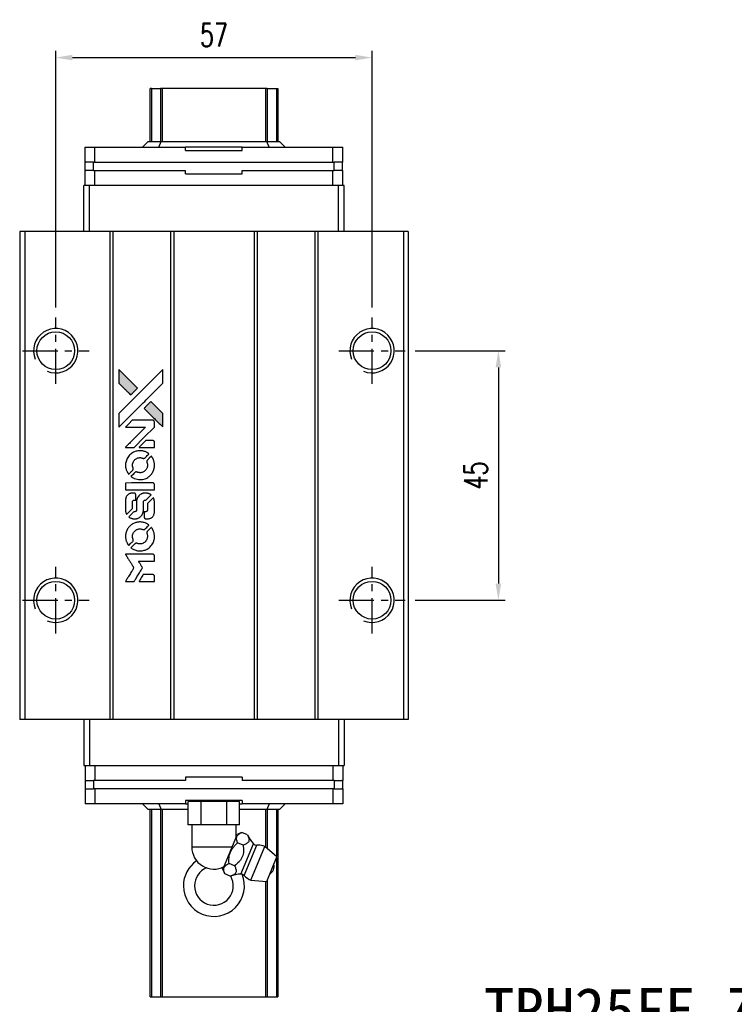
# Model space of a CAD drawing. Header units: millimetres. Extents: x 17 to 367, y 90 to 367.
# Tile 2 of 3: x 44 to 172, y 189 to 367. Entities that reach past the tile are written whole.
import ezdxf
from ezdxf.enums import TextEntityAlignment as Align

# ---------------------------------------------------------------- set-up
doc = ezdxf.new("R2010")
doc.units = ezdxf.units.MM
doc.header["$PDSIZE"] = -1
doc.linetypes.add('CENTER', pattern=[10.16, 6.35, -1.27, 1.27, -1.27])
for name, color, linetype in [('CHA', 2, 'Continuous'), ('CL', 1, 'CENTER'), ('DIM', 4, 'Continuous')]:
    doc.layers.add(name, color=color, linetype=linetype)
doc.styles.add('DIM-7', font='SIMPLEX.shx', dxfattribs={"width": 0.7, "bigfont": 'chineset.shx'})
doc.styles.add('T', font='kaiu.ttf')
doc.dimstyles.new('CNS', dxfattribs={"dimtxt": 3.5, "dimasz": 2.5, "dimexe": 1, "dimexo": 1.5, "dimgap": 0.09, "dimtad": 0, "dimdsep": 46, "dimtxsty": 'DIM-7', "dimcen": 0.09, "dimclrd": 1, "dimclre": 1, "dimclrt": 4, "dimadec": 0, "dimazin": 0, "dimtfac": 1, "dimtix": 1, "dimtmove": 2, "dimatfit": 3, "dimfxl": 1, "dimtvp": 0.971429, "dimtolj": 1, "dimarcsym": 0})

# ---------------------------------------------------------------- blocks, each defined once
blk = doc.blocks.new('*D37')
at = {"layer": 'DEFPOINTS', "color": 0}
for p in [(107.03, 359.87), (50.03, 313.02), (107.03, 313.02)]:
    blk.add_point(p, dxfattribs=at)
at = {"layer": 'DIM', "color": 7, "lineweight": -2}
for p, q in [((50.03, 314.82), (50.03, 361.07)), ((107.03, 314.82), (107.03, 361.07)), ((53.03, 359.87), (104.03, 359.87))]:
    blk.add_line(p, q, dxfattribs=at)
at = {"layer": 'DIM', "color": 7}
for points in [[(53.03, 360.37), (53.03, 359.37), (50.03, 359.87)], [(104.03, 360.37), (104.03, 359.37), (107.03, 359.87)]]:
    blk.add_solid(points, dxfattribs=at)
at = {"layer": 'DIM', "color": 7, "insert": (78.53, 363.95), "char_height": 4.2, "attachment_point": 5, "style": 'DIM-7'}
blk.add_mtext('\\A1;57', dxfattribs=at)
blk = doc.blocks.new('*D47')
at = {"layer": 'DEFPOINTS', "color": 0}
for p in [(113.03, 307.02), (113.03, 262.02), (129.8, 262.02)]:
    blk.add_point(p, dxfattribs=at)
at = {"layer": 'DIM', "color": 7, "lineweight": -2}
for p, q in [((114.83, 307.02), (131, 307.02)), ((129.8, 304.02), (129.8, 265.02)), ((114.83, 262.02), (131, 262.02))]:
    blk.add_line(p, q, dxfattribs=at)
at = {"layer": 'DIM', "color": 7}
for points in [[(129.3, 304.02), (130.3, 304.02), (129.8, 307.02)], [(129.3, 265.02), (130.3, 265.02), (129.8, 262.02)]]:
    blk.add_solid(points, dxfattribs=at)
at = {"layer": 'DIM', "color": 7, "insert": (125.72, 284.52), "char_height": 4.2, "attachment_point": 5, "rotation": 90, "style": 'DIM-7'}
blk.add_mtext('\\A1;45', dxfattribs=at)
blk = doc.blocks.new('MOSIONX logo(完整正式版)')
h = blk.add_hatch(color=22)
h.dxf.hatch_style = 1
h.paths.add_polyline_path([(61.39, 303.63), (61.4, 302.4), (61.4, 301.16), (62.47, 300.1, 0.000288), (62.88, 299.69, 0.000479), (63.23, 299.35, 0.000013), (63.54, 299.04, 0.197177), (63.54, 299.04, 0.197497), (63.55, 299.04, 0.00004), (63.73, 299.22, 0.000834), (63.93, 299.41, 0.000506), (64.16, 299.65), (64.77, 300.26), (63.08, 301.95)])
h.paths.add_polyline_path([(67.18, 297.85), (66.56, 297.24, 0.000476), (66.33, 297, 0.000789), (66.13, 296.8, 0.000035), (65.95, 296.62, 0.19758), (65.95, 296.62, 0.198396), (65.95, 296.62, 0.000019), (66.2, 296.37, 0.000582), (66.46, 296.1, 0.000351), (66.78, 295.78, 0.000108), (68.14, 294.43, 0.000692), (68.83, 293.75, 0.000077), (69.31, 293.28, 0.197527), (69.32, 293.27, 0.410181), (69.33, 293.28, 0.000493), (69.34, 293.53, 0.002424), (69.34, 293.88, 0.000529), (69.34, 294.48), (69.34, 295.69), (68.26, 296.77)])
at = {"color": 22}
for points in [[(62.47, 300.1, 0.000288), (62.88, 299.69, 0.000479), (63.23, 299.35, 0.000013), (63.54, 299.04, 0.197177), (63.54, 299.04, 0.197497), (63.55, 299.04, 0.00004), (63.73, 299.22, 0.000836), (63.93, 299.41, 0.000505), (64.16, 299.65), (64.77, 300.26), (63.08, 301.95), (61.39, 303.63), (61.4, 302.4), (61.4, 301.16)], [(62.88, 294.72, -0.000056), (63.62, 295.46, -0.000021), (64.66, 296.5, -0.000021), (65.79, 297.62, -0.000025), (66.85, 298.68), (69.34, 301.16), (69.34, 302.39), (69.33, 303.62), (67.66, 301.96, 0.000274), (66.86, 301.17, 0.000123), (65.81, 300.12, 0.000121), (64.7, 299.01, 0.000165), (63.7, 298.01), (61.4, 295.71), (61.4, 294.48), (61.4, 293.24)], [(66.78, 295.78, 0.000108), (68.14, 294.43, 0.000692), (68.83, 293.75, 0.000077), (69.31, 293.28, 0.197527), (69.32, 293.27, 0.410182), (69.33, 293.28, 0.000493), (69.34, 293.53, 0.002424), (69.34, 293.88, 0.000529), (69.34, 294.48), (69.34, 295.69), (68.26, 296.77), (67.18, 297.85), (66.56, 297.24, 0.000476), (66.33, 297, 0.000789), (66.13, 296.8, 0.000035), (65.95, 296.62, 0.19758), (65.95, 296.62, 0.198396), (65.95, 296.62, 0.000019), (66.2, 296.37, 0.000582), (66.46, 296.1, 0.000351)], [(63.36, 289.59), (64.15, 289.59), (65.98, 291.42), (67.81, 293.25), (67.8, 293.76, 0.0008), (67.8, 294.09, 0.010795), (67.8, 294.21, 0.030495), (67.79, 294.27, 0.080372), (67.78, 294.32, 0.03816), (67.75, 294.36, 0.041799), (67.71, 294.4, 0.042486), (67.68, 294.43, 0.042078), (67.63, 294.45, 0.099276), (67.57, 294.47, 0.003302), (67.32, 294.47, 0.002586), (66.87, 294.47, 0.000204), (65.69, 294.47), (63.79, 294.47), (63.19, 293.86), (62.58, 293.25), (64.4, 293.24), (66.22, 293.24), (64.42, 291.45, 0.000253), (63.73, 290.76, 0.000412), (63.14, 290.17, 0.000041), (62.62, 289.65, 0.041338), (62.6, 289.62), (62.57, 289.59)], [(66.43, 289.59), (67.81, 289.59), (67.81, 290.1), (67.8, 290.62), (67.77, 290.68, 0.03146), (67.75, 290.7, 0.026444), (67.72, 290.73, 0.026444), (67.7, 290.75, 0.031457), (67.67, 290.77), (67.61, 290.81), (66.93, 290.81), (66.24, 290.82), (65.65, 290.21, 0.000745), (65.42, 289.98, 0.001228), (65.23, 289.78, 0.000087), (65.05, 289.61, 0.195134), (65.05, 289.6, 0.412117), (65.06, 289.59, 0.000048), (65.46, 289.59, 0.00109), (65.9, 289.59, 0.000653)], [(62.61, 286.09, 0.023681), (62.64, 285.88, 0.022402), (62.7, 285.66, 0.021929), (62.77, 285.44, 0.020503), (62.87, 285.23, 0.013745), (62.93, 285.11, 0.009767), (63.01, 284.98, 0.009658), (63.09, 284.86, 0.027804), (63.15, 284.78), (63.17, 284.75), (63.55, 285.13, 0.002053), (63.74, 285.32, 0.006738), (63.86, 285.44, 0.007826), (63.93, 285.53, 0.063909), (63.96, 285.57, 0.061532), (63.99, 285.64, 0.068674), (63.99, 285.71, 0.052072), (63.98, 285.8, 0.019648), (63.95, 285.91, -0.018366), (63.9, 286.05, -0.0288), (63.88, 286.17, -0.029061), (63.86, 286.29, -0.019155), (63.86, 286.43, -0.053809), (63.91, 286.74, -0.058833), (64.02, 287.02, -0.058566), (64.19, 287.26, -0.052525), (64.42, 287.48, -0.044733), (64.62, 287.59, -0.040573), (64.83, 287.68, -0.041123), (65.06, 287.73, -0.04951), (65.28, 287.74, -0.017369), (65.38, 287.73, -0.024255), (65.47, 287.71, -0.023787), (65.56, 287.69, -0.015798), (65.66, 287.65, 0.010631), (65.73, 287.62, 0.033653), (65.77, 287.61, 0.037806), (65.81, 287.61, 0.016307), (65.87, 287.6, 0.068179), (65.98, 287.62, 0.095747), (66.07, 287.66, 0.033418), (66.19, 287.77, 0.002133), (66.51, 288.1, 0.001452), (66.69, 288.28, 0.012393), (66.77, 288.37, 0.020479), (66.81, 288.42, 0.344362), (66.81, 288.44, 0.074287), (66.77, 288.48, 0.005454), (66.63, 288.57, 0.008391), (66.48, 288.66, 0.017097), (66.36, 288.73, 0.027375), (66.11, 288.83, 0.02835), (65.86, 288.91, 0.027723), (65.59, 288.96, 0.023913), (65.31, 288.98, 0.027047), (64.97, 288.97, 0.031685), (64.65, 288.92, 0.032425), (64.34, 288.84, 0.031013), (64.05, 288.71, 0.037914), (63.7, 288.51, 0.040153), (63.39, 288.25, 0.039834), (63.12, 287.95, 0.036173), (62.9, 287.6, 0.040752), (62.75, 287.25, 0.035885), (62.65, 286.87, 0.035491), (62.6, 286.48, 0.037615)], [(63.67, 284.27, 0.018008), (63.79, 284.19, 0.009842), (63.93, 284.11, 0.009807), (64.08, 284.03, 0.015716), (64.21, 283.97, 0.048467), (64.67, 283.83, 0.045841), (65.17, 283.77, 0.046006), (65.66, 283.8, 0.049638), (66.13, 283.92, 0.064819), (66.74, 284.25, 0.06695), (67.23, 284.71, 0.066691), (67.59, 285.29, 0.063505), (67.79, 285.95, 0.03135), (67.81, 286.12, 0.010439), (67.81, 286.37, 0.010391), (67.81, 286.62, 0.032408), (67.79, 286.79, 0.015696), (67.75, 286.99, 0.018095), (67.7, 287.17, 0.018551), (67.64, 287.35, 0.018352), (67.56, 287.52, 0.015568), (67.5, 287.63, 0.009832), (67.42, 287.76, 0.009795), (67.35, 287.88, 0.023727), (67.28, 287.96), (67.26, 288), (66.88, 287.62, 0.001528), (66.66, 287.41, 0.010022), (66.56, 287.3, 0.019586), (66.5, 287.23, 0.061865), (66.47, 287.18, 0.055054), (66.44, 287.1, 0.061607), (66.43, 287.02, 0.048725), (66.45, 286.93, 0.020221), (66.48, 286.8, -0.017722), (66.52, 286.67, -0.02685), (66.54, 286.55, -0.02759), (66.55, 286.43, -0.020233), (66.55, 286.3, -0.04793), (66.52, 286.05, -0.048386), (66.43, 285.81, -0.047866), (66.31, 285.59, -0.044964), (66.13, 285.4, -0.04333), (65.93, 285.23, -0.050921), (65.71, 285.12, -0.051473), (65.48, 285.05, -0.0459), (65.22, 285.02, -0.019014), (65.1, 285.03, -0.024114), (64.99, 285.04, -0.025081), (64.88, 285.07, -0.023892), (64.77, 285.1, 0.008624), (64.69, 285.13, 0.026486), (64.63, 285.15, 0.035074), (64.58, 285.16, 0.02756), (64.53, 285.16, 0.087163), (64.44, 285.14, 0.073291), (64.36, 285.09, 0.028074), (64.24, 284.99, 0.002594), (63.97, 284.72), (63.58, 284.33)], [(65.2, 281.94), (67.8, 281.94), (67.8, 282.45), (67.8, 282.96), (67.77, 283.02, 0.071429), (67.74, 283.08, 0.054799), (67.68, 283.12, 0.053585), (67.62, 283.15, 0.060698), (67.56, 283.17, 0.033975), (67.45, 283.18, 0.000112), (66.13, 283.18, 0.000726), (64.83, 283.17, 0.001084), (63.7, 283.17), (62.6, 283.16), (62.6, 282.55), (62.6, 281.94)], [(62.61, 278.13, 0.018538), (62.62, 278.05, 0.010695), (62.63, 277.96, 0.01068), (62.66, 277.87, 0.017678), (62.68, 277.79, 0.013849), (62.71, 277.7, 0.011814), (62.75, 277.61, 0.004513), (62.79, 277.53, 0.290035), (62.8, 277.52, 0.196418), (62.81, 277.52, 0.000124), (62.96, 277.67, 0.001477), (63.13, 277.84, 0.000898), (63.33, 278.04), (63.85, 278.56), (63.85, 279.21, -0.001471), (63.86, 279.7, -0.028714), (63.87, 279.85, -0.097073), (63.89, 279.93, -0.084199), (63.95, 280, -0.042698), (64, 280.04, -0.053912), (64.05, 280.06, -0.051004), (64.1, 280.08, -0.032967), (64.17, 280.08, 0.00807), (64.2, 280.08, 0.003023), (64.25, 280.08, 0.002994), (64.3, 280.08, 0.003629), (64.35, 280.09), (64.46, 280.1), (64.46, 280.59, 0.001618), (64.46, 280.83, 0.005206), (64.45, 280.99, 0.00535), (64.45, 281.1, 0.060675), (64.44, 281.14, 0.048484), (64.43, 281.16, 0.02389), (64.42, 281.19, 0.022812), (64.39, 281.22, 0.02462), (64.37, 281.25, 0.061781), (64.31, 281.3, 0.080179), (64.24, 281.33, 0.048561), (64.14, 281.34, 0.010021), (63.97, 281.34, 0.016602), (63.74, 281.33, 0.031409), (63.55, 281.31, 0.036474), (63.39, 281.27, 0.03439), (63.24, 281.2, 0.065928), (62.99, 281.03, 0.069066), (62.8, 280.8, 0.065697), (62.67, 280.52, 0.051559), (62.61, 280.19, 0.020904), (62.6, 280.02, 0.000451), (62.6, 279.16, 0.000419), (62.6, 278.29, 0.022759)], [(63.28, 276.99, 0.023289), (63.4, 276.91, 0.026845), (63.53, 276.85, 0.026047), (63.66, 276.8, 0.019751), (63.82, 276.75, 0.013249), (63.9, 276.74, 0.025169), (63.97, 276.73, 0.016532), (64.06, 276.72, 0.002937), (64.23, 276.72, 0.003317), (64.37, 276.72, 0.011808), (64.47, 276.73, 0.01777), (64.54, 276.73, 0.021476), (64.6, 276.74, 0.04325), (64.88, 276.83, 0.045753), (65.13, 276.96, 0.04649), (65.35, 277.13, 0.047672), (65.53, 277.34, 0.025315), (65.59, 277.43, 0.015208), (65.65, 277.55, 0.01512), (65.7, 277.66, 0.022488), (65.74, 277.77, 0.027857), (65.79, 277.93, 0.034138), (65.81, 278.09, 0.014286), (65.81, 278.33, 0.00124), (65.82, 278.94, -0.00103), (65.82, 279.31, -0.002552), (65.82, 279.59, -0.001594), (65.82, 279.8, -0.047676), (65.83, 279.85, -0.085307), (65.87, 279.94, -0.097789), (65.93, 280.01, -0.085947), (66.02, 280.05, -0.051339), (66.14, 280.07, 0.014634), (66.18, 280.08, 0.015028), (66.22, 280.09, 0.014927), (66.26, 280.09, 0.059415), (66.28, 280.1, 0.070595), (66.32, 280.13, 0.00028), (66.76, 280.57, 0.000111), (67.21, 281.01, 0.200239), (67.21, 281.03, 0.268906), (67.21, 281.04, 0.001866), (67.1, 281.1, 0.007532), (66.99, 281.16, 0.017818), (66.92, 281.19, 0.013256), (66.83, 281.23, 0.011636), (66.73, 281.26, 0.011528), (66.64, 281.29, 0.012303), (66.54, 281.31, 0.0423), (66.4, 281.33, 0.013657), (66.18, 281.34, 0.013857), (65.95, 281.33, 0.037428), (65.8, 281.31, 0.014927), (65.69, 281.28, 0.0122), (65.58, 281.25, 0.012518), (65.48, 281.21, 0.023062), (65.4, 281.18, 0.065961), (65.1, 280.98, 0.06055), (64.86, 280.7, 0.059676), (64.69, 280.38, 0.060497), (64.6, 280.02, 0.025683), (64.6, 279.94, 0.001528), (64.59, 279.71, 0.002124), (64.59, 279.42, 0.001173), (64.59, 279.06, -0.000809), (64.59, 278.44, -0.017164), (64.58, 278.25, -0.063931), (64.56, 278.15, -0.108429), (64.52, 278.08, -0.052941), (64.47, 278.04, -0.063675), (64.42, 278.02, -0.050562), (64.35, 278, -0.020337), (64.26, 277.99, 0.009897), (64.21, 277.99, 0.016482), (64.16, 277.98, 0.019019), (64.12, 277.97, 0.06043), (64.1, 277.96, 0.076267), (64.04, 277.92, 0.00054), (63.64, 277.51, 0.000307), (63.23, 277.1, 0.142594), (63.21, 277.06, 0.232419), (63.21, 277.05, 0.022995), (63.23, 277.03, 0.024627), (63.25, 277.01, 0.015407)], [(65.97, 276.92, 0.065483), (66, 276.86, 0.053271), (66.05, 276.81, 0.052018), (66.11, 276.76, 0.0556), (66.17, 276.73, 0.036839), (66.21, 276.72, 0.026922), (66.26, 276.71, 0.016905), (66.33, 276.71, 0.004317), (66.44, 276.71, 0.016369), (66.66, 276.72, 0.029936), (66.84, 276.74, 0.03418), (67, 276.78, 0.031327), (67.16, 276.85, 0.046935), (67.35, 276.97, 0.054053), (67.51, 277.11, 0.053701), (67.64, 277.29, 0.045364), (67.73, 277.5, 0.032479), (67.78, 277.69, 0.03386), (67.8, 277.88, 0.013578), (67.81, 278.17, 0.001155), (67.8, 278.93, 0.000413), (67.8, 279.59, 0.005008), (67.8, 279.84, 0.013199), (67.79, 279.98, 0.033956), (67.77, 280.08, 0.013909), (67.75, 280.19, 0.010864), (67.71, 280.3, 0.010938), (67.68, 280.4, 0.028702), (67.65, 280.47), (67.62, 280.53), (67.09, 280), (66.56, 279.48), (66.56, 278.86, -0.001504), (66.56, 278.6, -0.00328), (66.55, 278.4, -0.001901), (66.55, 278.24, -0.061333), (66.54, 278.21, -0.063621), (66.52, 278.15, -0.048633), (66.49, 278.1, -0.046769), (66.44, 278.06, -0.047961), (66.38, 278.02, -0.02678), (66.34, 278, -0.050957), (66.3, 277.99, -0.029398), (66.24, 277.98, -0.00401), (66.13, 277.98), (65.95, 277.98), (65.95, 277.48, 0.001061), (65.95, 277.19, 0.009147), (65.95, 277.06, 0.020721), (65.96, 276.98, 0.051619)], [(62.61, 273.26, 0.024131), (62.65, 273.04, 0.022344), (62.7, 272.81, 0.021883), (62.78, 272.59, 0.020884), (62.88, 272.37, 0.010669), (62.94, 272.24, 0.010389), (63.01, 272.12, 0.010913), (63.08, 272.01, 0.022227), (63.14, 271.93), (63.17, 271.9), (63.56, 272.29, 0.002452), (63.71, 272.45, 0.003628), (63.84, 272.59, 0.001662), (63.95, 272.7, 0.070159), (63.97, 272.73, 0.047671), (63.97, 272.75, 0.018624), (63.98, 272.79, 0.017921), (63.99, 272.82, 0.018804), (63.99, 272.86, 0.018255), (63.99, 272.91, 0.041312), (63.99, 272.95, 0.037164), (63.98, 272.98, 0.012342), (63.96, 273.04, -0.015101), (63.91, 273.17, -0.035998), (63.88, 273.27, -0.033244), (63.87, 273.38, -0.011249), (63.87, 273.54, -0.004059), (63.87, 273.67, -0.019693), (63.87, 273.74, -0.027943), (63.88, 273.8, -0.014411), (63.9, 273.88, -0.033089), (63.96, 274.05, -0.033887), (64.04, 274.22, -0.034021), (64.15, 274.37, -0.033942), (64.27, 274.51, -0.02816), (64.41, 274.63, -0.035032), (64.56, 274.73, -0.035269), (64.72, 274.8, -0.029196), (64.89, 274.86, -0.037862), (65.09, 274.89, -0.043657), (65.29, 274.9, -0.043064), (65.48, 274.87, -0.035184), (65.68, 274.8, 0.033699), (65.78, 274.77, 0.052815), (65.87, 274.76, 0.059167), (65.94, 274.77, 0.058972), (66.02, 274.79, 0.059208), (66.08, 274.83, 0.021125), (66.15, 274.89, 0.008691), (66.27, 275.01, 0.000851), (66.56, 275.3, 0.001873), (66.71, 275.45, 0.013884), (66.78, 275.53, 0.022355), (66.81, 275.57, 0.341453), (66.81, 275.59, 0.073011), (66.77, 275.63, 0.004587), (66.63, 275.72, 0.00748), (66.49, 275.81, 0.016837), (66.38, 275.87, 0.028606), (66.11, 275.99, 0.031352), (65.83, 276.07, 0.031004), (65.54, 276.12, 0.0268), (65.24, 276.14, 0.026698), (64.92, 276.12, 0.03002), (64.61, 276.07, 0.030357), (64.31, 275.98, 0.028554), (64.03, 275.86, 0.062944), (63.49, 275.5, 0.062206), (63.06, 275.02, 0.062448), (62.76, 274.45, 0.064355), (62.61, 273.83, 0.017377), (62.6, 273.7, 0.008369), (62.6, 273.54, 0.008367), (62.6, 273.38, 0.01757)], [(63.67, 271.42, 0.064158), (64.27, 271.1, 0.06356), (64.94, 270.94, 0.064004), (65.62, 270.96, 0.066747), (66.27, 271.14, 0.04321), (66.67, 271.36, 0.044737), (67.03, 271.65, 0.044901), (67.33, 271.99, 0.044184), (67.56, 272.38, 0.026293), (67.68, 272.68, 0.033344), (67.77, 272.97, 0.033227), (67.81, 273.26, 0.025815), (67.82, 273.59, 0.023119), (67.79, 273.9, 0.031044), (67.74, 274.18, 0.031337), (67.66, 274.45, 0.024258), (67.54, 274.72, 0.015622), (67.48, 274.82, 0.008495), (67.41, 274.94, 0.008415), (67.34, 275.05, 0.020814), (67.28, 275.13), (67.25, 275.17), (66.88, 274.79, 0.002843), (66.59, 274.51, 0.033917), (66.49, 274.39, 0.087906), (66.45, 274.31, 0.073302), (66.44, 274.21, 0.022047), (66.44, 274.16, 0.026465), (66.44, 274.11, 0.022233), (66.46, 274.06, 0.009985), (66.48, 273.99, -0.039011), (66.54, 273.75, -0.044398), (66.56, 273.51, -0.045096), (66.53, 273.28, -0.04265), (66.47, 273.05, -0.071154), (66.29, 272.72, -0.068827), (66.02, 272.46, -0.068713), (65.7, 272.27, -0.070507), (65.33, 272.19, -0.028605), (65.18, 272.18, -0.031418), (65.03, 272.19, -0.031044), (64.88, 272.22, -0.02668), (64.73, 272.27, 0.038913), (64.64, 272.3, 0.043732), (64.55, 272.31, 0.047754), (64.47, 272.31, 0.075756), (64.4, 272.29, 0.07294), (64.37, 272.27, 0.003456), (64.26, 272.17, 0.005023), (64.13, 272.05, 0.002422), (63.97, 271.88, 0.000819), (63.82, 271.74, 0.001349), (63.7, 271.61, 0.0001), (63.58, 271.5, 0.205335), (63.58, 271.49, 0.219821), (63.58, 271.49, 0.002494), (63.61, 271.47, 0.007089), (63.64, 271.45, 0.004494)], [(63.37, 265.42), (64.16, 265.42), (64.29, 265.64, -0.000297), (64.37, 265.77, -0.000037), (64.55, 266.06, -0.000043), (64.76, 266.4, -0.000036), (64.98, 266.76, 0.000044), (65.2, 267.12, 0.000063), (65.4, 267.44, 0.000035), (65.56, 267.71, 0.0009), (65.6, 267.78), (65.67, 267.88), (65.58, 268.02, 0.001175), (65.53, 268.1, 0.000208), (65.44, 268.25, 0.000225), (65.33, 268.42, 0.000203), (65.22, 268.6, -0.000711), (65.11, 268.78, -0.001119), (65.02, 268.92, -0.000263), (64.94, 269.05, -0.04589), (64.93, 269.07, -0.519312), (64.94, 269.08, -0.001914), (65.15, 269.09, -0.003124), (65.5, 269.09, -0.000285), (66.37, 269.09), (67.81, 269.09), (67.81, 269.59, 0.001727), (67.81, 269.95, 0.025279), (67.8, 270.08, 0.073886), (67.78, 270.15, 0.07426), (67.74, 270.22, 0.03264), (67.72, 270.23, 0.01784), (67.7, 270.25, 0.017712), (67.68, 270.27, 0.026854), (67.66, 270.28), (67.61, 270.31), (65.1, 270.31), (62.58, 270.32), (62.6, 270.29, -0.004595), (62.61, 270.27, -0.00016), (62.66, 270.19, -0.000298), (62.72, 270.1, -0.000208), (62.78, 270, 0.000986), (62.97, 269.7, 0.00025), (63.27, 269.21, 0.000268), (63.59, 268.7, 0.000436), (63.87, 268.26, -0.002932), (63.96, 268.11, -0.004718), (64.03, 267.99, -0.001113), (64.1, 267.88, -0.227179), (64.1, 267.87, -0.045982), (64.09, 267.86, -0.000145), (64, 267.71, -0.000825), (63.9, 267.54, -0.000517), (63.78, 267.35, 0.000056), (63.37, 266.69, 0.000289), (63.14, 266.32, 0.000481), (62.97, 266.05, 0.000418), (62.79, 265.76), (62.59, 265.42)], [(66.42, 265.42), (67.81, 265.42), (67.81, 265.93, 0.000842), (67.81, 266.25, 0.010591), (67.8, 266.37, 0.028995), (67.8, 266.44, 0.069543), (67.78, 266.48, 0.051063), (67.76, 266.53, 0.039932), (67.72, 266.57, 0.039414), (67.67, 266.61, 0.045845), (67.63, 266.63, 0.094811), (67.58, 266.65, 0.007124), (67.44, 266.65, 0.004713), (67.21, 266.65, 0.000534), (66.69, 266.65), (65.79, 266.65), (65.71, 266.53, 0.000828), (65.48, 266.16, 0.000879), (65.26, 265.79, 0.000048), (65.04, 265.44, 0.137596), (65.04, 265.43, 0.413028), (65.04, 265.42, 0.000016), (65.45, 265.42, 0.000623), (65.89, 265.42, 0.000374)]]:
    blk.add_lwpolyline(points, format="xyb", close=True, dxfattribs=at)

msp = doc.modelspace()

# ---------------------------------------------------------------- linework, layer by layer
at = {"color": 7, "linetype": 'Continuous', "lineweight": 25}
for p, q in [((67.028, 344.721), (67.028, 354.305)), ((67.271, 354.305), (67.271, 344.721)), ((69.204, 354.305), (68.908, 354.305)), ((68.908, 354.305), (68.908, 344.721)), ((87.851, 354.305), (69.204, 354.305)), ((69.204, 354.305), (69.204, 344.721)), ((88.148, 354.305), (87.851, 354.305)), ((87.851, 354.305), (87.851, 344.721)), ((88.148, 354.305), (88.148, 344.721)), ((89.784, 354.305), (89.784, 344.721)), ((90.028, 354.305), (90.028, 344.721)), ((65.676, 343.721), (66.676, 344.721)), ((66.676, 344.721), (69.011, 344.721)), ((68.577, 343.721), (69.011, 344.721)), ((69.011, 344.721), (88.041, 344.721)), ((88.476, 343.721), (88.041, 344.721)), ((88.041, 344.721), (90.376, 344.721)), ((91.376, 343.721), (90.376, 344.721)), ((55.301, 341.021), (55.301, 343.721)), ((55.301, 343.721), (57.084, 343.721)), ((57.084, 341.021), (57.084, 343.721)), ((57.084, 343.721), (73.405, 343.721)), ((73.405, 343.121), (73.405, 343.721)), ((83.648, 343.721), (73.405, 343.721)), ((73.405, 343.121), (83.648, 343.121)), ((83.648, 343.121), (83.648, 343.721)), ((83.648, 343.721), (99.969, 343.721)), ((99.969, 341.021), (99.969, 343.721)), ((99.969, 343.721), (101.751, 343.721)), ((101.751, 341.021), (101.751, 343.721)), ((55.301, 341.021), (55.473, 341.021)), ((55.326, 339.521), (55.326, 341.021)), ((56.826, 341.021), (55.326, 341.021)), ((56.826, 339.521), (56.826, 341.021)), ((56.833, 341.021), (56.826, 341.021)), ((56.833, 341.021), (57.084, 341.021)), ((57.084, 341.021), (99.969, 341.021)), ((99.969, 341.021), (100.22, 341.021)), ((100.226, 341.021), (100.22, 341.021)), ((100.226, 339.521), (100.226, 341.021)), ((101.726, 341.021), (100.226, 341.021)), ((101.58, 341.021), (101.751, 341.021)), ((101.726, 339.521), (101.726, 341.021)), ((55.301, 336.821), (55.301, 339.521)), ((55.301, 339.521), (55.473, 339.521)), ((56.826, 339.521), (55.326, 339.521)), ((56.833, 339.521), (56.826, 339.521)), ((56.833, 339.521), (57.084, 339.521)), ((57.084, 336.821), (57.084, 339.521)), ((57.084, 339.521), (73.405, 339.521)), ((73.405, 338.921), (73.405, 339.521)), ((83.648, 338.921), (83.648, 339.521)), ((83.648, 339.521), (99.969, 339.521)), ((99.969, 336.821), (99.969, 339.521)), ((99.969, 339.521), (100.22, 339.521)), ((100.226, 339.521), (100.22, 339.521)), ((101.726, 339.521), (100.226, 339.521)), ((101.58, 339.521), (101.751, 339.521)), ((101.751, 336.821), (101.751, 339.521)), ((73.405, 338.921), (83.648, 338.921)), ((55.088, 328.521), (55.088, 336.821)), ((56.088, 336.821), (55.088, 336.821)), ((56.088, 328.521), (56.088, 336.821)), ((100.988, 336.821), (56.088, 336.821)), ((100.988, 328.521), (100.988, 336.821)), ((101.988, 336.821), (100.988, 336.821)), ((101.988, 328.521), (101.988, 336.821)), ((43.528, 328.521), (43.528, 240.521)), ((44.478, 328.521), (43.528, 328.521)), ((44.478, 328.521), (44.478, 240.521)), ((59.778, 328.521), (44.478, 328.521)), ((59.778, 328.521), (59.778, 240.521)), ((60.328, 328.521), (59.778, 328.521)), ((60.328, 328.521), (60.328, 240.521)), ((70.728, 328.521), (60.328, 328.521)), ((70.728, 328.521), (70.728, 240.521)), ((71.278, 328.521), (70.728, 328.521)), ((71.278, 328.521), (71.278, 240.521)), ((85.778, 328.521), (71.278, 328.521)), ((85.778, 328.521), (85.778, 240.521)), ((86.328, 328.521), (85.778, 328.521)), ((86.328, 328.521), (86.328, 240.521)), ((96.728, 328.521), (86.328, 328.521)), ((96.728, 328.521), (96.728, 240.521)), ((97.278, 328.521), (96.728, 328.521)), ((97.278, 328.521), (97.278, 240.521)), ((112.678, 328.521), (97.278, 328.521)), ((112.678, 328.521), (112.678, 240.521)), ((113.528, 328.521), (112.678, 328.521)), ((113.528, 328.521), (113.528, 240.521)), ((44.478, 240.521), (43.528, 240.521)), ((59.778, 240.521), (44.478, 240.521)), ((55.088, 240.521), (55.088, 232.221)), ((56.088, 240.521), (56.088, 232.221)), ((60.328, 240.521), (59.778, 240.521)), ((70.728, 240.521), (60.328, 240.521)), ((71.278, 240.521), (70.728, 240.521)), ((85.778, 240.521), (71.278, 240.521)), ((86.328, 240.521), (85.778, 240.521)), ((96.728, 240.521), (86.328, 240.521)), ((97.278, 240.521), (96.728, 240.521)), ((112.678, 240.521), (97.278, 240.521)), ((100.988, 240.521), (100.988, 232.221)), ((101.988, 240.521), (101.988, 232.221)), ((113.528, 240.521), (112.678, 240.521)), ((55.088, 232.221), (56.088, 232.221)), ((55.301, 232.221), (55.301, 229.521)), ((56.088, 232.221), (100.988, 232.221)), ((57.084, 232.221), (57.084, 229.521)), ((99.969, 232.221), (99.969, 229.521)), ((100.988, 232.221), (101.988, 232.221)), ((101.751, 232.221), (101.751, 229.521)), ((55.473, 229.521), (55.301, 229.521)), ((55.326, 229.521), (55.326, 228.021)), ((55.326, 229.521), (56.826, 229.521)), ((56.826, 229.521), (56.826, 228.021)), ((56.826, 229.521), (56.833, 229.521)), ((57.084, 229.521), (56.833, 229.521)), ((73.405, 229.521), (57.084, 229.521)), ((73.405, 230.121), (73.405, 229.521)), ((83.648, 230.121), (73.405, 230.121)), ((83.648, 230.121), (83.648, 229.521)), ((99.969, 229.521), (83.648, 229.521)), ((100.22, 229.521), (99.969, 229.521)), ((100.22, 229.521), (100.226, 229.521)), ((100.226, 229.521), (100.226, 228.021)), ((100.226, 229.521), (101.726, 229.521)), ((101.751, 229.521), (101.58, 229.521)), ((101.726, 229.521), (101.726, 228.021)), ((55.301, 228.021), (55.301, 225.321)), ((55.473, 228.021), (55.301, 228.021)), ((55.326, 228.021), (56.826, 228.021)), ((56.826, 228.021), (56.833, 228.021)), ((57.084, 228.021), (56.833, 228.021)), ((57.084, 228.021), (57.084, 225.321)), ((99.969, 228.021), (57.084, 228.021)), ((99.969, 228.021), (99.969, 225.321)), ((100.22, 228.021), (99.969, 228.021)), ((100.22, 228.021), (100.226, 228.021)), ((100.226, 228.021), (101.726, 228.021)), ((101.751, 228.021), (101.58, 228.021)), ((101.751, 228.021), (101.751, 225.321)), ((73.405, 225.921), (73.405, 225.321)), ((83.648, 225.921), (73.405, 225.921)), ((73.908, 221.541), (73.908, 225.741)), ((76.217, 225.741), (73.908, 225.741)), ((75.526, 225.921), (75.526, 225.741)), ((76.217, 221.541), (76.217, 225.741)), ((80.836, 225.741), (76.217, 225.741)), ((80.836, 221.541), (80.836, 225.741)), ((83.145, 225.741), (80.836, 225.741)), ((81.526, 225.741), (81.526, 225.921)), ((83.145, 221.541), (83.145, 225.741)), ((83.648, 225.921), (83.648, 225.321)), ((57.084, 225.321), (55.301, 225.321)), ((73.405, 225.321), (57.084, 225.321)), ((65.676, 225.321), (66.676, 224.321)), ((69.011, 224.321), (66.676, 224.321)), ((67.028, 190.521), (67.028, 224.321)), ((67.271, 224.321), (67.271, 190.521)), ((68.577, 225.321), (69.011, 224.321)), ((68.908, 224.321), (68.908, 190.521)), ((73.908, 224.321), (69.011, 224.321)), ((69.204, 224.321), (69.204, 190.521)), ((73.405, 225.321), (73.908, 225.321)), ((83.145, 225.321), (83.648, 225.321)), ((88.041, 224.321), (83.145, 224.321)), ((99.969, 225.321), (83.648, 225.321)), ((87.851, 224.321), (87.851, 217.522)), ((88.476, 225.321), (88.041, 224.321)), ((90.376, 224.321), (88.041, 224.321)), ((88.148, 224.321), (88.148, 217.265)), ((89.784, 224.321), (89.784, 215.845)), ((90.028, 224.321), (90.028, 190.521)), ((91.376, 225.321), (90.376, 224.321)), ((101.751, 225.321), (99.969, 225.321)), ((75.062, 221.541), (73.908, 221.541)), ((74.526, 221.541), (74.526, 217.541)), ((76.217, 221.541), (75.062, 221.541)), ((78.526, 221.541), (76.217, 221.541)), ((80.836, 221.541), (78.526, 221.541)), ((81.99, 221.541), (80.836, 221.541)), ((83.145, 221.541), (81.99, 221.541)), ((82.526, 219.16), (82.526, 221.541)), ((80.163, 213.453), (82.803, 219.828)), ((83.576, 220.148), (82.803, 219.828)), ((84.582, 219.732), (83.576, 220.148)), ((74.526, 217.541), (81.856, 217.541)), ((83.808, 217.865), (82.803, 218.281)), ((83.371, 212.652), (85.638, 218.126)), ((84.003, 212.384), (86.275, 217.868)), ((85.209, 211.525), (87.735, 217.623)), ((89.885, 215.758), (87.735, 217.623)), ((88.048, 211.324), (89.885, 215.758)), ((89.784, 215.516), (89.784, 190.521)), ((80.163, 213.453), (80.483, 212.68)), ((82.262, 214.131), (81.256, 214.547)), ((81.488, 212.264), (80.483, 212.68)), ((85.209, 211.525), (88.048, 211.324)), ((87.851, 211.338), (87.851, 190.521)), ((88.148, 211.564), (88.148, 190.521)), ((68.908, 190.521), (69.204, 190.521)), ((69.204, 190.521), (87.851, 190.521)), ((87.851, 190.521), (88.148, 190.521))]:
    msp.add_line(p, q, dxfattribs=at)
at = {"color": 7, "linetype": 'Continuous', "lineweight": 25, "flags": 128}
msp.add_lwpolyline([(80.218, 213.586), (79.867, 213.754), (79.844, 213.764)], dxfattribs=at)
at = {"color": 7, "linetype": 'Continuous', "lineweight": 25}
for centre in [(50.028, 307.021), (107.028, 307.021), (50.028, 262.021), (107.028, 262.021)]:
    msp.add_circle(centre, 3.4, dxfattribs=at)
for centre in [(50.028, 307.021), (107.028, 307.021), (50.028, 262.021), (107.028, 262.021)]:
    msp.add_arc(centre, 4, 247.44782, 202.4478)
for centre, radius, start, end in [((90.058, 222.184), 6, 204.10416, 222.56053), ((78.526, 217.541), 4, 180, 297.76498), ((86.227, 218.667), 0.8, 222.56053, 273.41865), ((86.472, 214.574), 3.3, 90, 93.41865), ((86.472, 214.574), 3.3, 67.5, 90), ((78.528, 210.521), 5.5, 124.6522, 180), ((78.528, 210.521), 3.5, 112.10773, 180), ((87.565, 214.121), 1.817, 304.10151, 10.89849), ((78.528, 210.521), 5.5, 180, 22.51218), ((78.528, 210.521), 3.5, 180, 30.30152), ((83.626, 206.658), 6, 92.43947, 110.85864), ((83.405, 211.853), 0.8, 41.58135, 92.43947), ((86.472, 214.574), 3.3, 221.58135, 247.5)]:
    msp.add_arc(centre, radius, start, end, dxfattribs=at)
for points, knots in [([(67.271, 354.305), (67.204, 354.305), (67.143, 354.305), (67.055, 354.305), (67.03, 354.305), (67.028, 354.305)], [0, 0, 0, 0, 0.5, 0.5, 1, 1, 1, 1]), ([(67.271, 354.305), (67.526, 354.305), (67.765, 354.305), (68.175, 354.305), (68.345, 354.305), (68.612, 354.305), (68.709, 354.305), (68.846, 354.305), (68.886, 354.305), (68.908, 354.305)], [0, 0, 0, 0, 0.25, 0.25, 0.5, 0.5, 0.75, 0.75, 1, 1, 1, 1]), ([(88.148, 354.305), (88.169, 354.305), (88.21, 354.305), (88.346, 354.305), (88.443, 354.305), (88.71, 354.305), (88.88, 354.305), (89.29, 354.305), (89.53, 354.305), (89.784, 354.305)], [0, 0, 0, 0, 0.25, 0.25, 0.5, 0.5, 0.75, 0.75, 1, 1, 1, 1]), ([(89.784, 354.305), (89.845, 354.305), (89.91, 354.305), (90.001, 354.305), (90.026, 354.305), (90.028, 354.305)], [0, 0, 0, 0, 0.5, 0.5, 1, 1, 1, 1]), ([(82.803, 218.281), (82.717, 218.487), (82.655, 218.688), (82.618, 218.975), (82.615, 219.068), (82.633, 219.249), (82.654, 219.337), (82.754, 219.582), (82.87, 219.721), (83.18, 219.963), (83.368, 220.062), (83.576, 220.148)], [0, 0, 0, 0, 0.25, 0.25, 0.375, 0.375, 0.5, 0.5, 0.75, 0.75, 1, 1, 1, 1]), ([(84.582, 219.732), (84.676, 219.521), (84.764, 219.312), (84.84, 219.008), (84.856, 218.908), (84.856, 218.718), (84.841, 218.629), (84.773, 218.463), (84.72, 218.388), (84.586, 218.254), (84.505, 218.195), (84.235, 218.033), (84.024, 217.947), (83.808, 217.865)], [0, 0, 0, 0, 0.25, 0.25, 0.375, 0.375, 0.5, 0.5, 0.625, 0.625, 0.75, 0.75, 1, 1, 1, 1]), ([(81.256, 214.547), (81.231, 214.898), (81.23, 215.251), (81.311, 215.954), (81.394, 216.294), (81.596, 216.784), (81.677, 216.943), (81.858, 217.244), (81.959, 217.388), (82.177, 217.663), (82.296, 217.796), (82.542, 218.048), (82.671, 218.167), (82.803, 218.281)], [0, 0, 0, 0, 0.25, 0.25, 0.5, 0.5, 0.625, 0.625, 0.75, 0.75, 0.875, 0.875, 1, 1, 1, 1]), ([(83.808, 217.865), (83.842, 217.507), (83.869, 217.148), (83.849, 216.613), (83.832, 216.435), (83.764, 216.081), (83.714, 215.908), (83.578, 215.579), (83.49, 215.421), (83.288, 215.124), (83.175, 214.987), (82.811, 214.595), (82.539, 214.36), (82.262, 214.131)], [0, 0, 0, 0, 0.25, 0.25, 0.375, 0.375, 0.5, 0.5, 0.625, 0.625, 0.75, 0.75, 1, 1, 1, 1]), ([(80.483, 212.68), (80.397, 212.887), (80.335, 213.087), (80.298, 213.374), (80.295, 213.467), (80.313, 213.648), (80.334, 213.736), (80.435, 213.981), (80.55, 214.121), (80.86, 214.362), (81.049, 214.461), (81.256, 214.547)], [0, 0, 0, 0, 0.25, 0.25, 0.375, 0.375, 0.5, 0.5, 0.75, 0.75, 1, 1, 1, 1]), ([(82.262, 214.131), (82.356, 213.92), (82.444, 213.711), (82.52, 213.407), (82.536, 213.307), (82.536, 213.118), (82.521, 213.028), (82.453, 212.863), (82.4, 212.787), (82.266, 212.653), (82.185, 212.594), (81.915, 212.432), (81.704, 212.346), (81.488, 212.264)], [0, 0, 0, 0, 0.25, 0.25, 0.375, 0.375, 0.5, 0.5, 0.625, 0.625, 0.75, 0.75, 1, 1, 1, 1]), ([(67.028, 190.521), (67.029, 190.521), (67.054, 190.521), (67.145, 190.521), (67.21, 190.521), (67.271, 190.521)], [0, 0, 0, 0, 0.5, 0.5, 1, 1, 1, 1]), ([(67.271, 190.521), (67.526, 190.521), (67.765, 190.521), (68.175, 190.521), (68.345, 190.521), (68.612, 190.521), (68.709, 190.521), (68.846, 190.521), (68.886, 190.521), (68.908, 190.521)], [0, 0, 0, 0, 0.25, 0.25, 0.5, 0.5, 0.75, 0.75, 1, 1, 1, 1]), ([(88.148, 190.521), (88.169, 190.521), (88.21, 190.521), (88.346, 190.521), (88.443, 190.521), (88.71, 190.521), (88.88, 190.521), (89.29, 190.521), (89.53, 190.521), (89.784, 190.521)], [0, 0, 0, 0, 0.25, 0.25, 0.5, 0.5, 0.75, 0.75, 1, 1, 1, 1]), ([(89.784, 190.521), (89.845, 190.521), (89.91, 190.521), (90.001, 190.521), (90.026, 190.521), (90.028, 190.521)], [0, 0, 0, 0, 0.5, 0.5, 1, 1, 1, 1])]:
    msp.add_open_spline(points, degree=3, knots=knots, dxfattribs=at)
at = {"layer": 'CL', "color": 0}
for p, q in [((50.028, 301.021), (50.028, 313.021)), ((107.028, 301.021), (107.028, 313.021)), ((44.028, 307.021), (56.028, 307.021)), ((101.028, 307.021), (113.028, 307.021)), ((50.028, 256.021), (50.028, 268.021)), ((107.028, 256.021), (107.028, 268.021)), ((44.028, 262.021), (56.028, 262.021)), ((101.028, 262.021), (113.028, 262.021))]:
    msp.add_line(p, q, dxfattribs=at)

# ---------------------------------------------------------------- block references
at = {"layer": 'DIM'}
msp.add_blockref('MOSIONX logo(完整正式版)', (0, 0), dxfattribs=at)

# ---------------------------------------------------------------- texts
at = {"layer": 'CHA', "color": 7, "style": 'T'}
msp.add_text('TRH25FE-ZN', height=8, dxfattribs=at).set_placement((154.438, 188.06), align=Align.MIDDLE)

# ---------------------------------------------------------------- dimensions: what is measured, and where the dimension line sits
at = {"layer": 'DIM', "color": 0}
for base, p1, p2, angle, picture, middle in [((107.028, 359.872), (50.026, 313.021), (107.028, 313.021), 180, '*D37', (78.527, 363.952)), ((129.803, 262.021), (113.028, 307.021), (113.028, 262.021), 90, '*D47', (125.723, 284.521))]:
    dim = msp.add_linear_dim(base=base, p1=p1, p2=p2, angle=angle, dimstyle='CNS', override={"dimscale": 1.2, "dimclrd": 7, "dimclre": 7, "dimclrt": 7}, dxfattribs=at)
    dim.commit()
    dim.dimension.update_dxf_attribs({"geometry": picture, "text_midpoint": middle})

doc.saveas('drawing.dxf')
